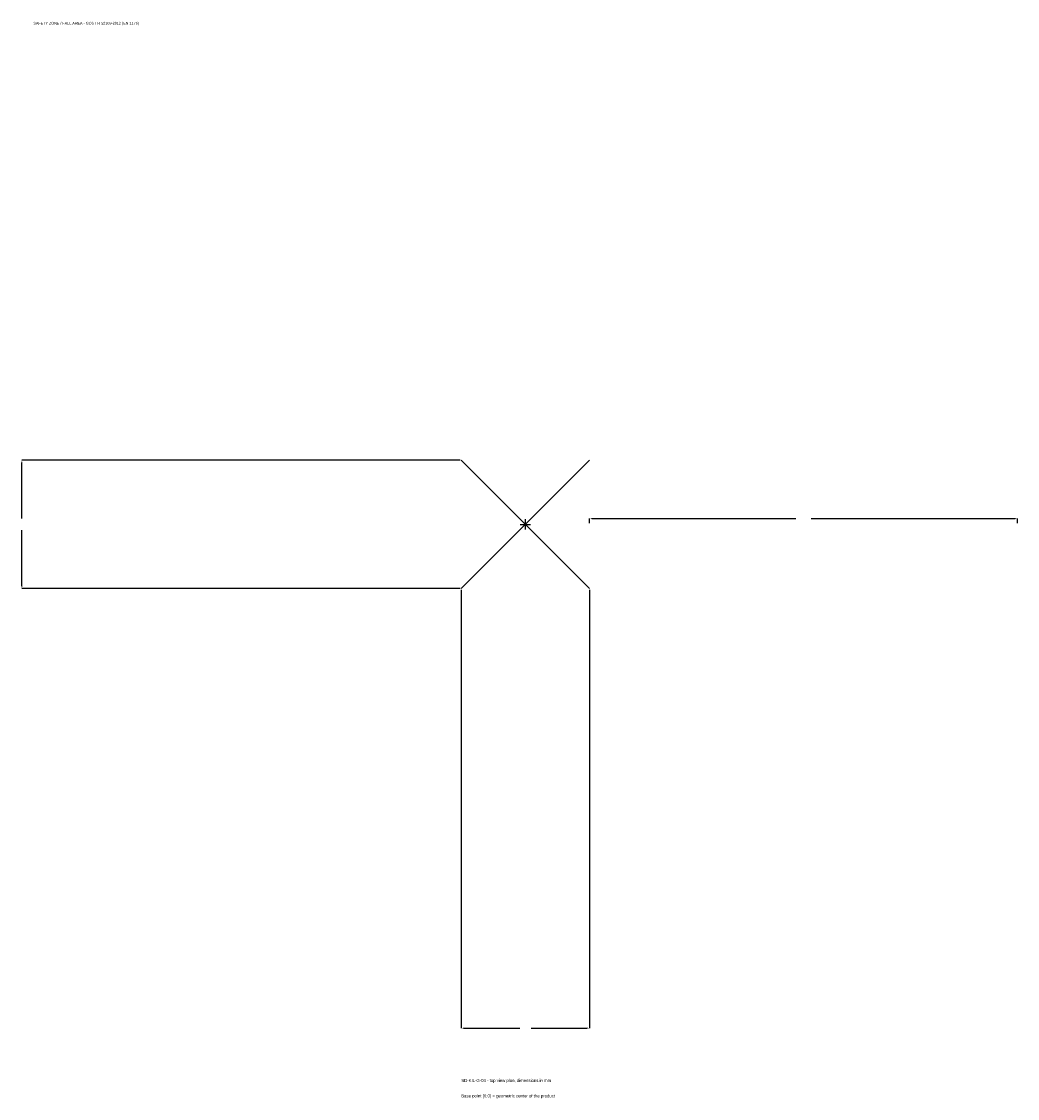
# Model space of a CAD drawing. Extents: x -1767 to 1725, y -2012 to 1763.
import ezdxf

# ---------------------------------------------------------------- set-up
doc = ezdxf.new("R2010")
doc.units = 0
for name, color, linetype in [('GP_MAF_zona_bezopasnosti', 1, 'Continuous'), ('ZSK_DANNYE', 3, 'Continuous'), ('ZSK_KONTUR', 7, 'Continuous'), ('ZSK_RAZMERY', 8, 'Continuous')]:
    doc.layers.add(name, color=color, linetype=linetype)
doc.dimstyles.new('ORION', dxfattribs={"dimtxt": 13.5, "dimasz": 8.1, "dimexe": 1.25, "dimexo": 4.05, "dimtad": 1, "dimcen": 2.5, "dimazin": 3, "dimtfac": 1, "dimtmove": 0, "dimatfit": 3})

# ---------------------------------------------------------------- blocks, each defined once
blk = doc.blocks.new('_CLOSEDFILLED')
at = {"color": 0, "linetype": 'BYBLOCK'}
blk.add_solid([(-1, 0.16), (0, 0), (-1, -0.16)], dxfattribs=at)
blk = doc.blocks.new('*D1')
for p, q in [((-225, -229.05), (-225, -1765.5)), ((225, -229.05), (225, -1765.5)), ((-216.9, -1765.5), (-20.25, -1765.5)), ((20.25, -1765.5), (216.9, -1765.5))]:
    blk.add_line(p, q)
at = {"layer": 'Defpoints'}
for p in [(-225, -225), (225, -225), (-225, -1765.5)]:
    blk.add_point(p, dxfattribs=at)
at = {"layer": 'ZSK_RAZMERY', "xscale": 8.1, "yscale": 8.1, "rotation": 180}
blk.add_blockref('_CLOSEDFILLED', (-225, -1765.5), dxfattribs=at)
at = {"layer": 'ZSK_RAZMERY', "xscale": 8.1, "yscale": 8.1}
blk.add_blockref('_CLOSEDFILLED', (225, -1765.5), dxfattribs=at)
blk = doc.blocks.new('*D2')
for p, q in [((-229.05, 225), (-1765.5, 225)), ((-1765.5, 20.25), (-1765.5, 216.9)), ((-1765.5, -216.9), (-1765.5, -20.25)), ((-229.05, -225), (-1765.5, -225))]:
    blk.add_line(p, q)
at = {"layer": 'Defpoints'}
for p in [(-225, 225), (-1765.5, -225), (-225, -225)]:
    blk.add_point(p, dxfattribs=at)
at = {"layer": 'ZSK_RAZMERY', "xscale": 8.1, "yscale": 8.1}
for p, rotation in [((-1765.5, 225), 90), ((-1765.5, -225), 270)]:
    blk.add_blockref('_CLOSEDFILLED', p, dxfattribs=dict(at, rotation=rotation))
blk = doc.blocks.new('*D3')
for p, q in [((225, 4.05), (225, 20.25)), ((233.1, 20.25), (948, 20.25)), ((1002, 20.25), (1716.9, 20.25)), ((1725, 4.05), (1725, 20.25))]:
    blk.add_line(p, q)
at = {"layer": 'Defpoints'}
for p in [(225, 20.25), (225, 0), (1725, 0)]:
    blk.add_point(p, dxfattribs=at)
at = {"layer": 'ZSK_RAZMERY', "xscale": 8.1, "yscale": 8.1, "rotation": 180}
blk.add_blockref('_CLOSEDFILLED', (225, 20.25), dxfattribs=at)
at = {"layer": 'ZSK_RAZMERY', "xscale": 8.1, "yscale": 8.1}
blk.add_blockref('_CLOSEDFILLED', (1725, 20.25), dxfattribs=at)
blk = doc.blocks.new('B1')
at = {"layer": 'ZSK_KONTUR'}
for p, q in [((-225, -225), (225, 225)), ((-225, 225), (225, -225))]:
    blk.add_line(p, q, dxfattribs=at)
at = {"layer": 'ZSK_RAZMERY'}
for p, q in [((-18, 0), (18, 0)), ((0, -18), (0, 18))]:
    blk.add_line(p, q, dxfattribs=at)
at = {"layer": 'GP_MAF_zona_bezopasnosti', "color": 1}
blk.add_text('SAFETY ZONE / FALL AREA - GOST R 52169-2012 (EN 1176)', height=9.45, dxfattribs=at).set_placement((-1725, 1752))
at = {"layer": 'ZSK_RAZMERY'}
dim = blk.add_linear_dim(base=(-1765.5, -225), p1=(-225, -225), p2=(-225, 225), angle=90, dimstyle='ORION', dxfattribs=at)
dim.commit()
dim.dimension.update_dxf_attribs({"geometry": '*D2', "text_midpoint": (-1765.5, 0)})
for base, p1, p2, picture, middle in [((225, 20.25), (225, 0), (1725, 0), '*D3', (975, 20.25)), ((-225, -1765.5), (-225, -225), (225, -225), '*D1', (0, -1765.5))]:
    dim = blk.add_linear_dim(base=base, p1=p1, p2=p2, dimstyle='ORION', dxfattribs=at)
    dim.commit()
    dim.dimension.update_dxf_attribs({"geometry": picture, "text_midpoint": middle})

msp = doc.modelspace()

# ---------------------------------------------------------------- block references
msp.add_blockref('B1', (0, 0))

# ---------------------------------------------------------------- texts
at = {"layer": 'ZSK_DANNYE', "color": 3}
msp.add_text('SD-KIL-G-04 - top view plan, dimensions in mm', height=10.8, dxfattribs=at).set_placement((-225, -1954.5))
at = {"layer": 'ZSK_DANNYE', "color": 7}
msp.add_text('Base point (0,0) = geometric center of the product', height=10.8, dxfattribs=at).set_placement((-225, -2008.5))

doc.saveas('drawing.dxf')
